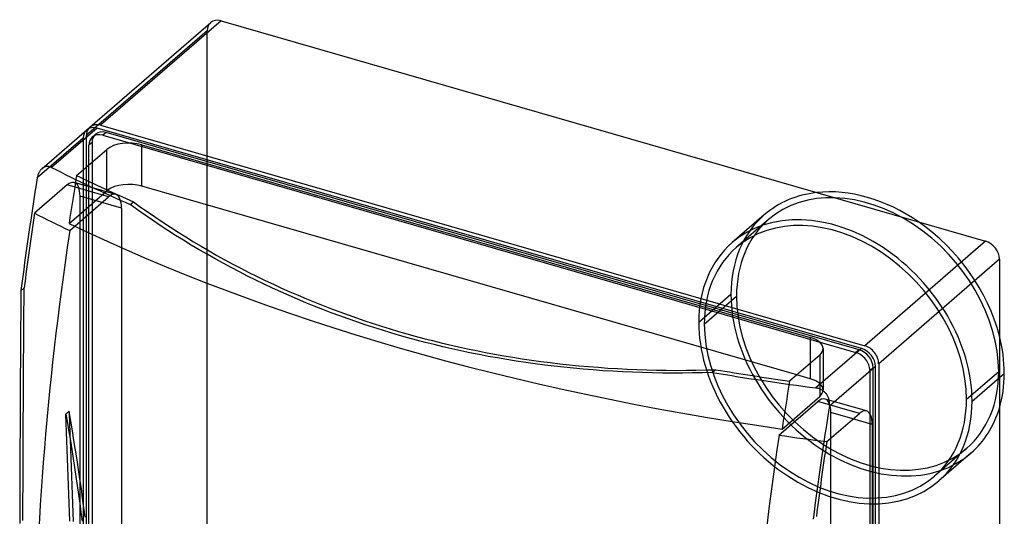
# Model space of a CAD drawing. Header units: millimetres. Extents: x -181 to 124, y -226 to 181.
# Tile 3 of 3: x -181 to 124, y 26 to 181. Entities that reach past the tile are written whole.
import ezdxf

# ---------------------------------------------------------------- set-up
doc = ezdxf.new("R2010")
doc.units = ezdxf.units.MM
doc.layers.add('MAIN-1', color=7, linetype='Continuous')
doc.layers.add('MAIN-2', color=7, linetype='Continuous')

msp = doc.modelspace()

# ---------------------------------------------------------------- linework, layer by layer
at = {"layer": 'MAIN-1'}
for p, q in [((-159.42, 147.15), (-121.92, 179.62)), ((-118.65, 180.18), (-156.15, 147.7)), ((-118.65, 180.18), (118.65, 111.68)), ((-157.15, 146.83), (-171.3, 134.57)), ((80.15, 78.33), (-157.15, 146.83)), ((-156.15, 147.7), (81.15, 79.2)), ((-174.34, 134.23), (-160.42, 146.28)), ((-143.25, 128.81), (-143.25, 141.67)), ((-143.25, 141.67), (64.25, 81.77)), ((-163.54, 132.1), (-154.18, 140.2)), ((-154.18, 127.67), (-154.18, 140.2)), ((-173.9, 134.54), (-174.05, 134.45)), ((-173.74, 134.63), (-173.9, 134.54)), ((-173.58, 134.7), (-173.74, 134.63)), ((-173.41, 134.77), (-173.58, 134.7)), ((-173.24, 134.82), (-173.41, 134.77)), ((-173.06, 134.86), (-173.24, 134.82)), ((-172.88, 134.88), (-173.06, 134.86)), ((-172.71, 134.9), (-172.88, 134.88)), ((-172.53, 134.9), (-172.71, 134.9)), ((-172.34, 134.89), (-172.53, 134.9)), ((-172.17, 134.86), (-172.34, 134.89)), ((-171.99, 134.83), (-172.17, 134.86)), ((-171.81, 134.78), (-171.99, 134.83)), ((-171.64, 134.72), (-171.81, 134.78)), ((-171.47, 134.65), (-171.64, 134.72)), ((-171.3, 134.57), (-171.47, 134.65)), ((-175.72, 131.6), (-175.76, 131.38)), ((-175.67, 131.83), (-175.72, 131.6)), ((-175.62, 132.05), (-175.67, 131.83)), ((-175.55, 132.27), (-175.62, 132.05)), ((-175.48, 132.49), (-175.55, 132.27)), ((-175.4, 132.7), (-175.48, 132.49)), ((-175.31, 132.9), (-175.4, 132.7)), ((-175.21, 133.1), (-175.31, 132.9)), ((-175.11, 133.29), (-175.21, 133.1)), ((-174.99, 133.47), (-175.11, 133.29)), ((-174.87, 133.64), (-174.99, 133.47)), ((-174.75, 133.81), (-174.87, 133.64)), ((-174.62, 133.96), (-174.75, 133.81)), ((-174.48, 134.1), (-174.62, 133.96)), ((-174.34, 134.23), (-174.48, 134.1)), ((-174.2, 134.34), (-174.34, 134.23)), ((-174.05, 134.45), (-174.2, 134.34)), ((60.04, 70.12), (-143.25, 128.81)), ((-146.93, 123.08), (-145.93, 123.95)), ((-144.63, 121.42), (-146.93, 123.08)), ((-145.93, 123.95), (-143.67, 122.31)), ((-143.67, 122.31), (-141.38, 120.71)), ((-142.31, 119.79), (-144.63, 121.42)), ((-139.97, 118.18), (-142.31, 119.79)), ((-141.38, 120.71), (-139.07, 119.12)), ((-137.6, 116.59), (-139.97, 118.18)), ((-139.07, 119.12), (-136.75, 117.56)), ((-135.22, 115.03), (-137.6, 116.59)), ((-136.75, 117.56), (-134.4, 116.02)), ((-132.82, 113.5), (-135.22, 115.03)), ((-134.4, 116.02), (-132.04, 114.5)), ((-130.4, 111.99), (-132.82, 113.5)), ((-132.04, 114.5), (-129.66, 113.01)), ((-127.96, 110.5), (-130.4, 111.99)), ((-129.66, 113.01), (-127.26, 111.54)), ((-125.51, 109.04), (-127.96, 110.5)), ((-127.26, 111.54), (-124.84, 110.1)), ((-124.84, 110.1), (-122.41, 108.69)), ((118.65, 111.68), (81.15, 79.2)), ((-123.04, 107.61), (-125.51, 109.04)), ((-120.55, 106.2), (-123.04, 107.61)), ((-122.41, 108.69), (-119.96, 107.29)), ((-119.96, 107.29), (-117.5, 105.93)), ((-118.05, 104.82), (-120.55, 106.2)), ((-115.53, 103.47), (-118.05, 104.82)), ((-117.5, 105.93), (-115.02, 104.59)), ((-115.02, 104.59), (-112.53, 103.28)), ((122.98, 106.1), (85.48, 73.62)), ((122.98, 106.1), (122.98, -177.1)), ((-113, 102.14), (-115.53, 103.47)), ((-110.46, 100.84), (-113, 102.14)), ((-112.53, 103.28), (-110.03, 102)), ((-110.03, 102), (-107.51, 100.74)), ((-107.91, 99.58), (-110.46, 100.84)), ((-105.34, 98.33), (-107.91, 99.58)), ((-107.51, 100.74), (-104.99, 99.51)), ((-102.76, 97.12), (-105.34, 98.33)), ((-104.99, 99.51), (-102.45, 98.31)), ((-102.45, 98.31), (-99.9, 97.13)), ((-180.82, 96.31), (-180.85, 92.59)), ((-100.17, 95.94), (-102.76, 97.12)), ((-97.58, 94.78), (-100.17, 95.94)), ((-99.9, 97.13), (-97.35, 95.99)), ((-94.97, 93.66), (-97.58, 94.78)), ((-97.35, 95.99), (-94.78, 94.87)), ((-94.78, 94.87), (-92.21, 93.78)), ((-180.85, 92.59), (-180.89, 88.88)), ((-92.36, 92.56), (-94.97, 93.66)), ((-89.74, 91.49), (-92.36, 92.56)), ((-92.21, 93.78), (-89.63, 92.72)), ((-89.63, 92.72), (-87.04, 91.69)), ((-180.89, 88.88), (-180.92, 85.17)), ((-87.11, 90.45), (-89.74, 91.49)), ((-84.48, 89.44), (-87.11, 90.45)), ((-87.04, 91.69), (-84.45, 90.68)), ((-81.84, 88.46), (-84.48, 89.44)), ((-84.45, 90.68), (-81.86, 89.7)), ((-81.86, 89.7), (-79.26, 88.76)), ((-79.26, 88.76), (-76.66, 87.84)), ((-79.2, 87.51), (-81.84, 88.46)), ((-76.56, 86.59), (-79.2, 87.51)), ((-76.66, 87.84), (-74.05, 86.94)), ((-73.92, 85.7), (-76.56, 86.59)), ((-74.05, 86.94), (-71.45, 86.08)), ((-71.27, 84.83), (-73.92, 85.7)), ((-71.45, 86.08), (-68.84, 85.25)), ((-180.92, 85.17), (-180.95, 81.47)), ((-68.62, 84), (-71.27, 84.83)), ((-68.84, 85.25), (-66.24, 84.44)), ((-65.98, 83.19), (-68.62, 84)), ((-66.24, 84.44), (-63.63, 83.66)), ((-63.33, 82.42), (-65.98, 83.19)), ((-63.63, 83.66), (-61.03, 82.91)), ((-61.03, 82.91), (-58.4, 82.18)), ((-180.95, 81.47), (-180.97, 77.78)), ((-60.68, 81.66), (-63.33, 82.42)), ((-58, 80.93), (-60.68, 81.66)), ((-58.4, 82.18), (-55.76, 81.47)), ((-55.29, 80.22), (-58, 80.93)), ((-55.76, 81.47), (-53.08, 80.78)), ((-52.57, 79.54), (-55.29, 80.22)), ((-53.08, 80.78), (-50.39, 80.11)), ((-49.81, 78.87), (-52.57, 79.54)), ((-50.39, 80.11), (-47.67, 79.47)), ((64.25, 81.77), (64.25, 73.77)), ((-180.97, 77.78), (-181, 74.09)), ((-47.04, 78.23), (-49.81, 78.87)), ((-47.67, 79.47), (-44.93, 78.85)), ((-44.25, 77.61), (-47.04, 78.23)), ((-44.93, 78.85), (-42.17, 78.25)), ((-41.43, 77.02), (-44.25, 77.61)), ((-42.17, 78.25), (-39.38, 77.67)), ((-38.59, 76.45), (-41.43, 77.02)), ((-39.38, 77.67), (-36.58, 77.12)), ((-35.74, 75.9), (-38.59, 76.45)), ((-36.58, 77.12), (-33.76, 76.59)), ((-33.76, 76.59), (-30.92, 76.09)), ((80.15, 78.33), (65.99, 66.07)), ((-181, 74.09), (-181.02, 70.42)), ((-32.86, 75.39), (-35.74, 75.9)), ((-29.97, 74.89), (-32.86, 75.39)), ((-30.92, 76.09), (-28.07, 75.61)), ((-27.05, 74.43), (-29.97, 74.89)), ((-28.07, 75.61), (-25.19, 75.16)), ((-24.12, 73.99), (-27.05, 74.43)), ((-25.19, 75.16), (-22.3, 74.73)), ((-21.18, 73.57), (-24.12, 73.99)), ((-22.3, 74.73), (-19.39, 74.33)), ((-18.22, 73.18), (-21.18, 73.57)), ((-19.39, 74.33), (-16.47, 73.96)), ((-16.47, 73.96), (-13.53, 73.61)), ((-13.53, 73.61), (-10.58, 73.29)), ((67.18, 76.3), (57.82, 68.2)), ((85.48, 73.62), (85.48, -209.57)), ((-181.02, 70.42), (-181.04, 66.76)), ((-15.24, 72.82), (-18.22, 73.18)), ((-12.25, 72.49), (-15.24, 72.82)), ((-9.24, 72.19), (-12.25, 72.49)), ((-10.58, 73.29), (-7.61, 72.99)), ((-6.22, 71.91), (-9.24, 72.19)), ((-7.61, 72.99), (-4.64, 72.73)), ((-3.19, 71.66), (-6.22, 71.91)), ((-4.64, 72.73), (-1.65, 72.49)), ((-0.15, 71.44), (-3.19, 71.66)), ((-1.65, 72.49), (1.35, 72.27)), ((2.91, 71.25), (-0.15, 71.44)), ((1.35, 72.27), (4.36, 72.09)), ((5.97, 71.08), (2.91, 71.25)), ((4.36, 72.09), (7.39, 71.93)), ((9.04, 70.95), (5.97, 71.08)), ((7.39, 71.93), (10.42, 71.8)), ((12.13, 70.84), (9.04, 70.95)), ((10.42, 71.8), (13.45, 71.7)), ((15.22, 70.76), (12.13, 70.84)), ((13.45, 71.7), (16.5, 71.62)), ((18.32, 70.71), (15.22, 70.76)), ((16.5, 71.62), (19.55, 71.57)), ((21.42, 70.69), (18.32, 70.71)), ((19.55, 71.57), (22.61, 71.55)), ((24.53, 70.69), (21.42, 70.69)), ((22.61, 71.55), (25.68, 71.56)), ((27.65, 70.73), (24.53, 70.69)), ((25.68, 71.56), (28.75, 71.59)), ((30.77, 70.79), (27.65, 70.73)), ((28.75, 71.59), (31.82, 71.66)), ((33.9, 70.88), (30.77, 70.79)), ((31.82, 71.66), (34.9, 71.74)), ((34.9, 71.74), (33.9, 70.88)), ((84.48, 72.75), (70.19, 60.38)), ((84.48, -210.44), (84.48, 72.75)), ((122.98, 69.3), (124.49, 70.61)), ((-181.04, 66.76), (-181.07, 63.11)), ((66.2, 66.04), (65.99, 66.07)), ((66.42, 66), (66.2, 66.04)), ((66.63, 65.95), (66.42, 66)), ((66.85, 65.88), (66.63, 65.95)), ((67.06, 65.81), (66.85, 65.88)), ((67.27, 65.72), (67.06, 65.81)), ((67.48, 65.63), (67.27, 65.72)), ((67.69, 65.53), (67.48, 65.63)), ((67.89, 65.41), (67.69, 65.53)), ((68.08, 65.29), (67.89, 65.41)), ((68.27, 65.16), (68.08, 65.29)), ((68.45, 65.01), (68.27, 65.16)), ((68.63, 64.87), (68.45, 65.01)), ((68.79, 64.71), (68.63, 64.87)), ((68.95, 64.55), (68.79, 64.71)), ((69.1, 64.38), (68.95, 64.55)), ((69.24, 64.21), (69.1, 64.38)), ((69.37, 64.03), (69.24, 64.21)), ((-181.07, 63.11), (-181.08, 59.47)), ((69.49, 63.84), (69.37, 64.03)), ((69.61, 63.65), (69.49, 63.84)), ((69.71, 63.45), (69.61, 63.65)), ((69.81, 63.25), (69.71, 63.45)), ((69.9, 63.04), (69.81, 63.25)), ((69.98, 62.82), (69.9, 63.04)), ((70.05, 62.6), (69.98, 62.82)), ((70.11, 62.38), (70.05, 62.6)), ((70.16, 62.16), (70.11, 62.38)), ((70.2, 61.93), (70.16, 62.16)), ((70.23, 61.7), (70.2, 61.93)), ((70.25, 61.48), (70.23, 61.7)), ((70.25, 61.25), (70.25, 61.48)), ((70.25, 61.03), (70.25, 61.25)), ((-181.08, 59.47), (-181.1, 55.85)), ((69.35, 49.39), (79.48, 58.16)), ((70.19, 60.38), (70.22, 60.59)), ((70.22, 60.59), (70.24, 60.81)), ((70.24, 60.81), (70.25, 61.03)), ((-181.1, 55.85), (-181.12, 52.23)), ((-166.79, 55.17), (-166.9, 57.9)), ((-166.9, 57.9), (-166.42, 55.17)), ((-166.68, 52.43), (-166.79, 55.17)), ((-166.42, 55.17), (-165.95, 52.44)), ((83.48, 54.7), (77.48, 56.43)), ((-181.12, 52.23), (-181.14, 48.64)), ((-166.56, 49.68), (-166.68, 52.43)), ((-165.95, 52.44), (-165.49, 49.69)), ((83.48, 54.7), (83.48, -194.11)), ((-166.46, 46.92), (-166.56, 49.68)), ((-165.54, 49.98), (-165.43, 47.13)), ((-165.49, 49.69), (-165.04, 46.93)), ((70.62, -190.4), (70.62, 50.49)), ((-181.14, 48.64), (-181.15, 45.06)), ((-166.35, 44.16), (-166.46, 46.92)), ((-165.43, 47.13), (-165.32, 44.28)), ((-165.04, 46.93), (-164.6, 44.16)), ((-181.15, 45.06), (-181.16, 41.5)), ((-166.25, 41.39), (-166.35, 44.16)), ((-165.32, 44.28), (-165.22, 41.44)), ((-164.6, 44.16), (-164.17, 41.38)), ((-181.16, 41.5), (-181.18, 37.95)), ((-166.15, 38.61), (-166.25, 41.39)), ((-165.22, 41.44), (-165.12, 38.61)), ((-164.17, 41.38), (-163.75, 38.59)), ((-181.18, 37.95), (-181.19, 34.43)), ((-166.05, 35.83), (-166.15, 38.61)), ((-165.12, 38.61), (-165.02, 35.79)), ((-163.75, 38.59), (-163.35, 35.8)), ((-181.19, 34.43), (-181.2, 30.92)), ((-165.95, 33.05), (-166.05, 35.83)), ((-165.02, 35.79), (-164.92, 32.98)), ((-163.35, 35.8), (-162.95, 33.01)), ((-181.2, 30.92), (-181.21, 27.43)), ((-165.86, 30.27), (-165.95, 33.05)), ((-164.92, 32.98), (-164.83, 30.18)), ((-162.95, 33.01), (-162.57, 30.22)), ((-165.77, 27.5), (-165.86, 30.27)), ((-164.83, 30.18), (-164.74, 27.39)), ((-162.57, 30.22), (-162.2, 27.42)), ((-181.21, 27.43), (-181.22, 23.97)), ((-165.69, 24.72), (-165.77, 27.5)), ((-164.74, 27.39), (-164.66, 24.61)), ((-162.2, 27.42), (-161.85, 24.63))]:
    msp.add_line(p, q, dxfattribs=at)
for centre, major_axis, ratio, start_param, end_param in [((-118.65, 175.85), (-3.27, 3.78), 0.75, -0.857072, 0.000079), ((-157.15, 142.5), (-3.27, 3.78), 0.75, -0.857072, 0.000079), ((-156.15, 143.37), (3.27, -3.78), 0.75, -3.141514, -2.964281), ((-156.15, 143.37), (3.27, -3.78), 0.75, 2.284521, 3.141672), ((-147.25, 138.2), (-8, 0), 0.5, -2.094395, -0.523599), ((200, 319.13), (-523.55, 0), 0.5, 0.782442, 0.846439), ((201, 320), (-523.55, 0), 0.5, 0.800605, 0.846439), ((77.02, 208.71), (-147.37, -510.51), 0.433013, -1.295574, -1.226202), ((-147.25, 125.34), (-8, 0), 0.5, -2.094395, -0.585033), ((82.05, 82.86), (32.08, -37.04), 0.75, 1.902441, 2.666601), ((118.65, 107.35), (-3.27, 3.78), 0.75, -2.427868, -0.857072), ((60.25, 78.3), (-8, 0), 0.5, 3.141499, 4.18879), ((82.05, 82.86), (32.08, -37.04), 0.75, 0.713724, 0.981557), ((60.25, 78.3), (-8, 0), 0.5, 2.617994, 3.141499), ((80.15, 74), (-3.27, 3.78), 0.75, -2.427868, -0.857072), ((81.15, 74.87), (3.27, -3.78), 0.75, 0.713724, 2.284521), ((200, 319.13), (-523.55, 0), 0.5, 1.247956, 1.311953), ((201, 320), (-523.55, 0), 0.5, 1.247956, 1.29379), ((82.05, 82.86), (32.08, -37.04), 0.75, 0.445892, 0.713724), ((322.98, 137.71), (147.37, 510.51), 0.433013, 1.846019, 1.91539), ((79.48, 51.23), (2.22, 7.69), 0.433013, 0.000007, 0.588003), ((79.48, 51.23), (2.22, 7.69), 0.433013, -0.982794, 0.000007), ((323.98, 138.57), (147.37, 510.51), 0.433013, 1.869372, 1.91539)]:
    msp.add_ellipse(centre, major_axis=major_axis, ratio=ratio, start_param=start_param, end_param=end_param, dxfattribs=at)
at = {"layer": 'MAIN-2'}
for p, q in [((-122.98, 177.1), (-160.48, 144.62)), ((-122.98, -106.1), (-122.98, 177.1)), ((-161.48, 143.75), (-175.76, 131.38)), ((-161.48, 143.75), (-161.48, -139.44)), ((-160.48, -138.57), (-160.48, 144.62)), ((-158.69, 144.05), (-157.69, 144.92)), ((-154.41, 145.47), (-155.41, 144.6)), ((-155.41, 144.6), (78.41, 77.1)), ((79.41, 77.97), (-154.41, 145.47)), ((-158.74, 142.39), (-159.74, 141.52)), ((-159.74, -138.21), (-159.74, 141.52)), ((-158.74, 142.39), (-158.74, -137.34)), ((-166.48, 129.16), (-176.6, 120.39)), ((-153.62, 125.45), (-166.48, 129.16)), ((-151.4, 126.21), (-164.26, 129.92)), ((-165.88, 117.21), (-154.18, 127.34)), ((-165.7, 114.99), (-153.62, 125.45)), ((-149.62, 121.98), (-162.48, 125.7)), ((-162.48, -123.11), (-162.48, 125.7)), ((-154.18, 127.34), (-154.18, 127.67)), ((-149.62, 121.98), (-149.62, -126.83)), ((49.98, 119.9), (39.98, 111.24)), ((51.28, 118.39), (41.28, 109.73)), ((-179.82, 97.18), (-180.82, 96.31)), ((-179.85, 93.46), (-179.82, 97.18)), ((39.62, 95.11), (29.62, 86.45)), ((-179.89, 89.75), (-179.85, 93.46)), ((31.35, 85.95), (41.35, 94.61)), ((-179.92, 86.04), (-179.89, 89.75)), ((-179.95, 82.34), (-179.92, 86.04)), ((-179.97, 78.65), (-179.95, 82.34)), ((-180, 74.97), (-179.97, 78.65)), ((68.25, 78.3), (68.25, 65.44)), ((79.41, 77.97), (78.41, 77.1)), ((-180.02, 71.3), (-180, 74.97)), ((64.25, 73.77), (64.25, 68.91)), ((67.18, 76.3), (67.18, 63.44)), ((-180.04, 67.63), (-180.02, 71.3)), ((83.74, 72.39), (82.74, 71.52)), ((82.74, 71.52), (82.74, -208.21)), ((83.74, -207.34), (83.74, 72.39)), ((122.76, 71.11), (112.76, 62.45)), ((-180.07, 63.98), (-180.04, 67.63)), ((64.25, 68.91), (60.04, 70.12)), ((114.49, 61.95), (122.98, 69.3)), ((-180.08, 60.34), (-180.07, 63.98)), ((54.53, 51.41), (66.62, 61.87)), ((55.48, 53.31), (67.18, 63.44)), ((79.48, 58.16), (66.62, 61.87)), ((81.69, 58.92), (68.83, 62.63)), ((-180.1, 56.72), (-180.08, 60.34)), ((-165.9, 58.76), (-166.9, 57.9)), ((-165.9, 58.76), (-165.84, 57.29)), ((-165.38, 55.76), (-165.9, 58.76)), ((77.48, 56.43), (70.62, 58.41)), ((70.62, 50.49), (70.62, 58.41)), ((-180.12, 53.11), (-180.1, 56.72)), ((-165.84, 57.29), (-165.78, 55.83)), ((-165.78, 55.83), (-165.72, 54.36)), ((-164.86, 52.75), (-165.38, 55.76)), ((-180.14, 49.51), (-180.12, 53.11)), ((-165.72, 54.36), (-165.66, 52.9)), ((-165.66, 52.9), (-165.6, 51.44)), ((-164.36, 49.75), (-164.86, 52.75)), ((-180.15, 45.93), (-180.14, 49.51)), ((-165.6, 51.44), (-165.54, 49.98)), ((-163.87, 46.75), (-164.36, 49.75)), ((-180.16, 42.37), (-180.15, 45.93)), ((-163.4, 43.75), (-163.87, 46.75)), ((112.82, 47.33), (102.82, 38.67)), ((-162.95, 40.76), (-163.4, 43.75)), ((114.13, 45.82), (104.13, 37.16)), ((-180.18, 38.82), (-180.16, 42.37)), ((-162.51, 37.78), (-162.95, 40.76)), ((-180.19, 35.29), (-180.18, 38.82)), ((-162.08, 34.8), (-162.51, 37.78)), ((-180.2, 31.79), (-180.19, 35.29)), ((-161.67, 31.82), (-162.08, 34.8)), ((-180.21, 28.3), (-180.2, 31.79)), ((-161.28, 28.86), (-161.67, 31.82)), ((-180.22, 24.83), (-180.21, 28.3)), ((-160.9, 25.9), (-161.28, 28.86))]:
    msp.add_line(p, q, dxfattribs=at)
for centre, major_axis, ratio, start_param, end_param in [((-118.65, 175.85), (-3.27, 3.78), 0.75, 0.000079, 0.713724), ((-157.15, 142.5), (-3.27, 3.78), 0.75, 0.000079, 0.713724), ((-156.15, 143.37), (3.27, -3.78), 0.75, -2.964281, -2.427868), ((-155.41, 140.27), (3.27, -3.78), 0.75, -3.141514, -2.427868), ((-154.41, 141.14), (-3.27, 3.78), 0.75, 0.000079, 0.713724), ((-155.41, 140.27), (3.27, -3.78), 0.75, 2.284521, 3.141672), ((-154.41, 141.14), (-3.27, 3.78), 0.75, -0.857072, 0.000079), ((90.32, 206.02), (-148.37, -513.96), 0.433013, -1.303235, -1.274123), ((-166.48, 122.23), (-2.22, -7.69), 0.433013, -3.141586, -2.55359), ((-166.48, 122.23), (-2.22, -7.69), 0.433013, 2.158799, 3.141599), ((-147.25, 125.34), (-8, 0), 0.5, -0.585033, -0.523599), ((-153.62, 118.52), (-2.22, -7.69), 0.433013, -3.141586, -2.55359), ((-153.62, 118.52), (-2.22, -7.69), 0.433013, 2.158799, 3.141599), ((82.05, 82.86), (32.08, -37.04), 0.75, 2.666601, 3.141578), ((82.05, 82.86), (-30.77, 35.53), 0.75, -2.427868, -0.000014), ((78.02, 209.57), (-147.37, -510.51), 0.433013, -1.272221, -1.226202), ((201, 305.4), (-528.68, 0), 0.5, 0.775265, 0.804312), ((82.05, 82.86), (32.08, -37.04), 0.75, 3.141578, 3.855317), ((72.05, 74.2), (-32.08, 37.04), 0.75, -2.427868, -0.000014), ((72.05, 74.2), (-30.77, 35.53), 0.75, -2.427868, -0.000014), ((201, 307.14), (528.1, 0), 0.5, -2.33882, -1.84997), ((82.05, 82.86), (-30.77, 35.53), 0.75, -0.000014, 0.713724), ((82.05, 82.86), (32.08, -37.04), 0.75, 0.981557, 1.902441), ((90.88, 205.86), (148.41, 514.11), 0.433013, 1.871457, 2.158799), ((72.05, 74.2), (-32.08, 37.04), 0.75, -0.000014, 0.713724), ((72.05, 74.2), (-30.77, 35.53), 0.75, -0.000014, 0.713724), ((82.05, 82.86), (32.08, -37.04), 0.75, -2.427868, -0.000014), ((82.05, 82.86), (-30.77, 35.53), 0.75, 0.713724, 3.141578), ((72.05, 74.2), (-32.08, 37.04), 0.75, 0.713724, 3.141578), ((72.05, 74.2), (-30.77, 35.53), 0.75, 0.713724, 3.141578), ((78.41, 72.77), (3.27, -3.78), 0.75, 0.713724, 2.284521), ((79.41, 73.64), (-3.27, 3.78), 0.75, -2.427868, -0.857072), ((82.05, 82.86), (-30.77, 35.53), 0.75, 3.141578, 3.855317), ((311.68, 142.12), (148.37, 513.96), 0.433013, 1.838358, 1.86747), ((60.25, 65.44), (-8, 0), 0.5, 3.141499, 4.18879), ((60.25, 65.44), (-8, 0), 0.5, 2.617994, 3.141499), ((66.62, 54.94), (2.22, 7.69), 0.433013, 0.000007, 0.588003), ((66.62, 54.94), (2.22, 7.69), 0.433013, -0.982794, 0.000007), ((72.05, 74.2), (-30.77, 35.53), 0.75, 3.141578, 3.855317), ((72.05, 74.2), (-32.08, 37.04), 0.75, 3.141578, 3.855317), ((82.05, 82.86), (32.08, -37.04), 0.75, -0.000014, 0.445892), ((311.12, 142.28), (-148.41, -514.11), 0.433013, -1.270136, -0.982794), ((201, 305.4), (-528.68, 0), 0.5, 1.290083, 1.31913)]:
    msp.add_ellipse(centre, major_axis=major_axis, ratio=ratio, start_param=start_param, end_param=end_param, dxfattribs=at)

doc.saveas('drawing.dxf')
